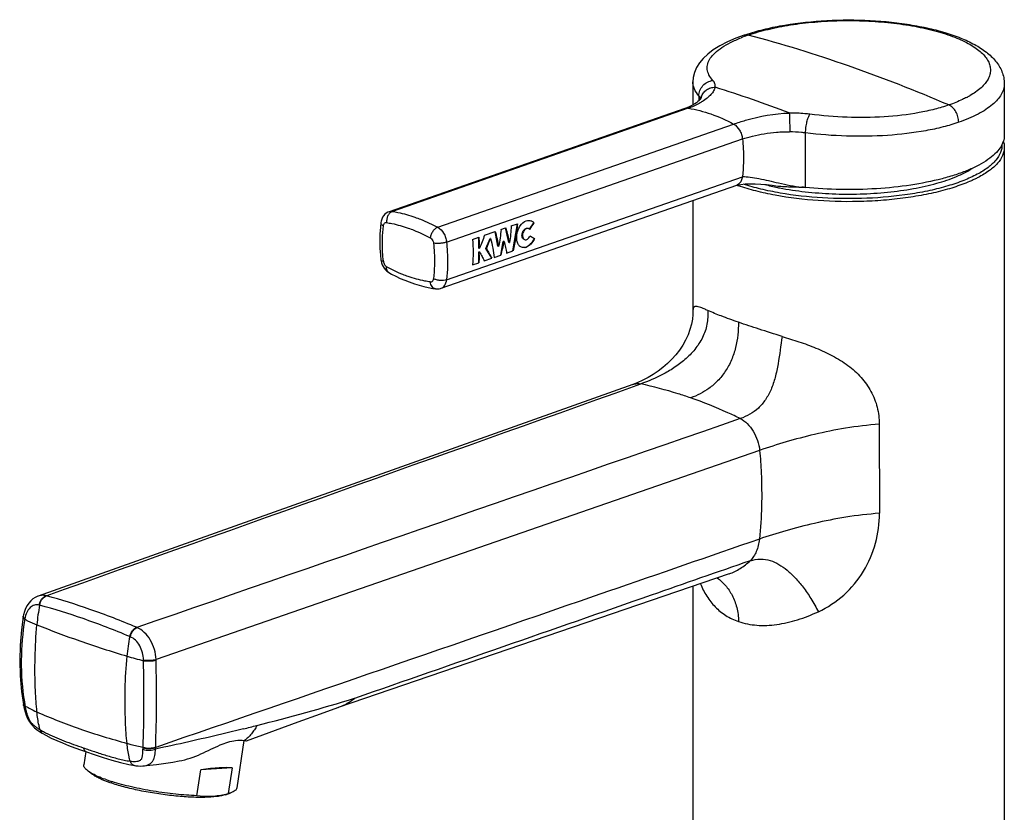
# Model space of a CAD drawing. Header units: millimetres. Extents: x -52 to 367, y -94 to 358.
# Tile 2 of 5: x -52 to 74, y -5 to 97. Entities that reach past the tile are written whole.
import ezdxf

# ---------------------------------------------------------------- set-up
doc = ezdxf.new("R2010")
doc.units = ezdxf.units.MM
doc.header["$LTSCALE"] = 23.1
doc.layers.get('0').update_dxf_attribs({"linetype": 'CONTINUOUS'})

msp = doc.modelspace()

# ---------------------------------------------------------------- linework, layer by layer
at = {"color": 7, "linetype": 'CONTINUOUS'}
for p, q in [((40.6, 94.89), (40.6, 94.89)), ((34.02, 88.9), (34.02, 85.92)), ((74.02, 88.64), (74.02, 82.03)), ((33.01, 85.47), (-4.99, 72.22)), ((74.02, 80.48), (74.02, -81.39)), ((1.69, 62.4), (39.66, 75.64)), ((39.62, 75.62), (39.73, 75.65)), ((34.02, 73.67), (34.02, 59.39)), ((-6.05, 70.83), (-6.05, 70.83)), ((7.27, 69.2), (8.64, 69.68)), ((8.98, 67.8), (8.64, 69.68)), ((9.38, 69.94), (9.98, 70.15)), ((10.37, 68.28), (9.98, 70.15)), ((10.69, 70.39), (11.49, 70.67)), ((10.92, 67.19), (11.49, 70.67)), ((13.02, 69.99), (13.59, 70.78)), ((13.64, 70.76), (13.59, 70.78)), ((5.73, 68.66), (6.52, 68.94)), ((6.52, 67.54), (6.52, 68.94)), ((7.44, 67.49), (7.98, 68.8)), ((8.03, 68.79), (7.98, 68.8)), ((9.34, 66.64), (9.67, 68.4)), ((9.67, 68.4), (9.71, 68.41)), ((9.74, 68.37), (9.67, 68.4)), ((9.78, 68.39), (9.71, 68.41)), ((9.74, 68.37), (9.78, 68.39)), ((13.69, 68.75), (13.65, 68.77)), ((6.59, 67.51), (6.52, 67.54)), ((6.52, 67.06), (6.56, 67.08)), ((6.52, 65.66), (6.52, 67.06)), ((6.59, 67.04), (6.52, 67.06)), ((6.63, 67.05), (6.56, 67.08)), ((6.59, 67.51), (6.63, 67.53)), ((6.59, 67.04), (6.63, 67.05)), ((8.21, 66.25), (7.44, 67.49)), ((7.51, 67.46), (7.44, 67.49)), ((9.05, 67.77), (8.98, 67.8)), ((9.05, 67.77), (9.08, 67.78)), ((10.09, 66.9), (10.92, 67.19)), ((10.44, 68.26), (10.37, 68.28)), ((10.44, 68.26), (10.47, 68.27)), ((12.01, 67.67), (12.02, 67.66)), ((7.23, 65.91), (8.21, 66.25)), ((8.51, 66.35), (9.34, 66.64)), ((5.73, 65.38), (6.52, 65.66)), ((-5.03, 64.41), (-5.03, 64.41)), ((0.96, 62.33), (0.96, 62.33)), ((26.32, 50.05), (-50.05, 22.86)), ((38.7, 25.72), (-11.53, 8.56)), ((34.02, 24.13), (34.02, -81.39)), ((-51.97, 20.28), (-51.99, 20.19)), ((-51.94, 20.44), (-51.97, 20.28)), ((-51.95, 8.92), (-51.94, 8.85)), ((-51.94, 8.85), (-51.92, 8.73)), ((-51.92, 8.73), (-51.9, 8.61)), ((-51.9, 8.61), (-51.9, 8.61)), ((-16.65, 6.73), (-13.81, 7.75)), ((-13.81, 7.75), (-11.57, 8.55)), ((-23.31, 4.27), (-16.65, 6.73)), ((-49.53, 5.24), (-49.53, 5.24)), ((-23.63, 4.32), (-24.55, -1.78)), ((-43.94, 2.89), (-44.2, 1.2)), ((-43.07, -0.04), (-43.65, 0.39)), ((-36.6, 1.05), (-36.59, 1.06)), ((-29.67, -2.77), (-29.17, 0.53)), ((-25.15, 0.8), (-29.17, 0.53)), ((-25.15, 0.8), (-25.65, -2.5)), ((-26, -2.64), (-25.32, -2.4)), ((-25.32, -2.4), (-25.65, -2.5))]:
    msp.add_line(p, q, dxfattribs=at)
at = {"color": 9, "linetype": 'CONTINUOUS'}
for p, q in [((34.8, 87.11), (34.8, 86.47)), ((33.43, 85.5), (-4.57, 72.26)), ((1.26, 70.23), (39.26, 83.47)), ((48.49, 75.35), (48.49, 82.33)), ((2.39, 68.32), (40.39, 81.56)), ((2.39, 63.48), (40.39, 76.72)), ((26.41, 49.77), (27.34, 50.1)), ((57.96, 44.93), (57.99, 33.49)), ((42.6, 41.57), (-34.92, 14.71)), ((-48.98, 22.89), (-49.03, 22.9)), ((-49.87, 21.69), (-49.92, 21.71)), ((-37.37, 18.83), (-37.43, 18.86)), ((-38.24, 17.64), (-38.3, 17.66))]:
    msp.add_line(p, q, dxfattribs=at)
at = {"color": 7, "linetype": 'CONTINUOUS'}
for points in [[(40.6, 94.89), (39.56, 94.51), (38.45, 94.02), (37.48, 93.52), (36.64, 93), (35.93, 92.47), (35.34, 91.91), (34.86, 91.34), (34.49, 90.73), (34.22, 90.11), (34.07, 89.47), (34.02, 88.89)], [(35.06, 86.77), (35.07, 86.78), (35.07, 86.78), (35.05, 86.75), (35.01, 86.69), (34.93, 86.6), (34.82, 86.49), (34.68, 86.36), (34.49, 86.21), (34.26, 86.06), (33.98, 85.9), (33.65, 85.73), (33.26, 85.56), (33.01, 85.47)], [(39.73, 75.65), (40.2, 75.73), (40.75, 75.79), (41.37, 75.82), (42.03, 75.81), (42.74, 75.77), (43.46, 75.7), (44.2, 75.62), (44.95, 75.51)], [(-4.99, 72.22), (-5.15, 72.16), (-5.35, 72.04), (-5.54, 71.89), (-5.7, 71.7), (-5.84, 71.5), (-5.94, 71.27), (-6.02, 71.01), (-6.05, 70.83)], [(-6.05, 70.83), (-6.11, 70.23), (-6.16, 69.35), (-6.18, 68.45), (-6.16, 67.55), (-6.11, 66.64), (-6.05, 66.03)], [(-6.05, 66.03), (-6.03, 65.92), (-5.98, 65.67), (-5.89, 65.42), (-5.77, 65.17), (-5.63, 64.95), (-5.46, 64.75), (-5.27, 64.58), (-5.07, 64.44), (-5.03, 64.41)], [(-5.03, 64.41), (-4.68, 64.22), (-4.12, 63.93), (-3.55, 63.66), (-2.98, 63.42), (-2.41, 63.2), (-2.07, 63.07)], [(-2.07, 63.07), (-1.71, 62.95), (-1.13, 62.78), (-0.55, 62.62), (0.04, 62.49), (0.62, 62.38), (0.96, 62.33)], [(0.96, 62.33), (1, 62.32), (1.21, 62.31), (1.42, 62.33), (1.63, 62.38), (1.69, 62.4)], [(34.02, 59.39), (34.01, 59.04), (33.96, 58.43), (33.84, 57.78), (33.65, 57.1), (33.4, 56.42), (33.09, 55.74), (32.72, 55.09), (32.3, 54.45), (31.83, 53.84), (31.32, 53.27), (30.77, 52.72), (30.18, 52.21), (29.57, 51.74), (28.94, 51.32), (28.29, 50.93), (27.6, 50.58), (26.87, 50.26), (26.31, 50.04)], [(-50.05, 22.86), (-50.11, 22.84), (-50.43, 22.69), (-50.73, 22.5), (-51, 22.26), (-51.26, 21.97), (-51.48, 21.64), (-51.68, 21.27), (-51.83, 20.87), (-51.94, 20.44)], [(-51.99, 20.19), (-52.22, 18.54), (-52.38, 16.57), (-52.43, 14.59), (-52.37, 12.6), (-52.2, 10.62), (-51.95, 8.92)], [(-51.9, 8.61), (-51.86, 8.44), (-51.75, 8), (-51.6, 7.56), (-51.42, 7.13), (-51.18, 6.7), (-50.88, 6.31), (-50.53, 5.96), (-50.16, 5.66), (-49.76, 5.38), (-49.53, 5.24)], [(-49.53, 5.24), (-49.08, 4.98), (-48.39, 4.63), (-47.68, 4.31), (-46.93, 4), (-46.16, 3.69), (-45.36, 3.39), (-44.51, 3.09), (-43.84, 2.85)], [(-43.84, 2.85), (-42.88, 2.52), (-41.71, 2.13), (-40.58, 1.78), (-39.48, 1.47), (-38.41, 1.22), (-37.63, 1.09)], [(-36.59, 1.06), (-34.88, 1.22), (-32.77, 1.54), (-31.97, 1.69)], [(-37.63, 1.09), (-37.53, 1.08), (-37.22, 1.05), (-36.91, 1.04), (-36.6, 1.05)]]:
    msp.add_lwpolyline(points, dxfattribs=at)
at = {"color": 9, "linetype": 'CONTINUOUS'}
for centre, radius, start, end in [((48.22, 74.51), 21.59, 109.5822, 111.7811), ((40.87, 94.1), 0.835, 106.1352, 109.1811), ((49.05, 72.22), 24.02, 109.2175, 109.6244), ((-6.67, -83.06), 184.28, 70.77, 74.9617), ((-10.59, -94.28), 196.16, 66.7327, 70.7701), ((-20.61, -92.05), 189.21, 69.2584, 72.3073), ((36.72, 86.44), 1.69, 161.5537, 169.0925), ((63.68, 97.42), 11.88, 297.5969, 299.7735), ((47.66, 97.89), 23.65, 250.2229, 250.7846), ((48.51, 79.35), 3.99, 268.8375, 269.7777), ((-26.47, 17.11), 23.85, 168.9214, 175.0216), ((-35.04, 17.16), 16.96, 170.4799, 170.7762), ((-14.9, 13.08), 23.85, 168.9214, 175.0216), ((-23.31, 66.31), 53.41, 253.3094, 255.67), ((0.22, 15.26), 36.76, 180.9499, 181.0935), ((2.07, 15.5), 37.01, 181.2221, 181.3577), ((-17.86, 14.5), 34.37, 188.739, 189.6382), ((-88.24, 269), 270.98, 284.1548, 286.9094), ((-44.16, 22.15), 15.4, 240.4917, 241.4747), ((-38.44, 10.93), 13.48, 189.3278, 189.6334), ((-45.74, 9.69), 6.09, 189.6384, 191.64), ((-42.55, 10.35), 9.34, 191.6173, 193.1276), ((-13.7, 14.92), 6.71, 288.8618, 290.2944), ((-100.29, 315.16), 318.69, 283.9094, 284.2263), ((-43.76, 3.57), 7.17, 357.0515, 358.5931), ((-16.67, 2.9), 19.92, 178.3945, 178.585), ((-42.28, 3.78), 7.31, 355.5335, 357.2825), ((-15.28, 2.78), 19.71, 177.9168, 178.0952), ((-37.56, 1.67), 0.584, 257.7013, 262.786)]:
    msp.add_arc(centre, radius, start, end, dxfattribs=at)
at = {"color": 7, "linetype": 'CONTINUOUS'}
for centre, radius, start, end in [((51.25, 106.62), 31.92, 255.5219, 258.5348), ((52.07, 110.44), 35.83, 258.4686, 258.8816), ((46.7, 57.14), 18.28, 84.5892, 85.8456), ((47.44, 79.1), 3.89, 284.6992, 285.7067), ((-19.52, 67.26), 26.12, 0.5447, 1.3205), ((-18.62, 67.28), 25.21, 358.6597, 359.454), ((-13.7, 14.92), 6.71, 288.4961, 288.8618), ((-33.84, 20.54), 22.54, 250.8099, 252.0807), ((-33.14, 22.67), 24.78, 252.0746, 252.5422), ((-28.61, 7.54), 10.47, 283.527, 286.4724)]:
    msp.add_arc(centre, radius, start, end, dxfattribs=at)
for centre, major_axis, ratio, start_param, end_param in [((-0.4, 73.96), (18.72, 22.03), 0.453822, -1.373359, -1.33833), ((-5.51, 72.18), (9.18, 19.96), 0.628804, -1.517986, -1.453), ((-0.46, 73.94), (22.88, -11.55), 0.084319, 0.94697, 0.979237), ((-34.68, -2.3), (10.44, 2.7), 0.15236, 0.381405, 0.975428)]:
    msp.add_ellipse(centre, major_axis=major_axis, ratio=ratio, start_param=start_param, end_param=end_param, dxfattribs=at)
for points, knots in [([(40.6, 94.89), (41.32, 95.14), (42.84, 95.59), (46.13, 96.31), (50.59, 96.83), (56.07, 96.9), (60.6, 96.5), (64.01, 95.87), (66.31, 95.29), (68.38, 94.58), (70.18, 93.75), (71.71, 92.78), (72.75, 91.81), (73.38, 90.92), (73.74, 90.21), (73.97, 89.44), (74.02, 88.91), (74.02, 88.64)], [0, 0, 0, 0, 0.061877, 0.128823, 0.273966, 0.425973, 0.573863, 0.643031, 0.707564, 0.766753, 0.82036, 0.868821, 0.9135, 0.935207, 0.956737, 0.978186, 1, 1, 1, 1]), ([(74.02, 82.03), (74.02, 81.76), (73.92, 81.18), (73.49, 80.37), (72.81, 79.59), (71.88, 78.86), (70.72, 78.16), (69.34, 77.52), (67.75, 76.94), (65.31, 76.23), (61.91, 75.56), (57.55, 75.11), (53, 75.01), (49.94, 75.18), (48.43, 75.34)], [0, 0, 0, 0, 0.029161, 0.060939, 0.097273, 0.139284, 0.187452, 0.241823, 0.302148, 0.367968, 0.513472, 0.672232, 0.836981, 1, 1, 1, 1]), ([(73.91, 81.25), (73.93, 81.19), (73.99, 80.94), (74.02, 80.68), (74.02, 80.48)], [0, 0, 0, 0, 0.252417, 1, 1, 1, 1]), ([(45.16, 75.29), (46.25, 75.07), (48.5, 74.74), (51.95, 74.48), (55.49, 74.46), (58.97, 74.68), (62.26, 75.13), (65.23, 75.79), (67.77, 76.63), (69.26, 77.37), (69.89, 77.78)], [0, 0, 0, 0, 0.130986, 0.269546, 0.410957, 0.55034, 0.682927, 0.804336, 0.91088, 1, 1, 1, 1]), ([(40.39, 76.72), (40.35, 76.54), (40.28, 76.19), (40.05, 75.89), (39.93, 75.79)], [0, 0, 0, 0, 0.532996, 1, 1, 1, 1]), ([(39.93, 75.79), (39.91, 75.77), (39.82, 75.71), (39.73, 75.66), (39.66, 75.64)], [0, 0, 0, 0, 0.261108, 1, 1, 1, 1]), ([(44.95, 75.51), (45.08, 75.5), (45.33, 75.48), (45.84, 75.45), (46.49, 75.43), (47.26, 75.41), (47.77, 75.39), (48.03, 75.37)], [0, 0, 0, 0, 0.12215, 0.247178, 0.498724, 0.750274, 1, 1, 1, 1]), ([(12.02, 67.66), (11.9, 67.7), (11.67, 67.87), (11.46, 68.27), (11.38, 68.77), (11.41, 69.34), (11.56, 69.9), (11.89, 70.55), (12.3, 70.95), (12.62, 71.06)], [0, 0, 0, 0, 0.093661, 0.200131, 0.325249, 0.465474, 0.612071, 0.755109, 1, 1, 1, 1]), ([(12.62, 71.06), (12.71, 71.09), (12.92, 71.13), (13.12, 71.1), (13.22, 71.07)], [0, 0, 0, 0, 0.510307, 1, 1, 1, 1]), ([(13.22, 71.07), (13.26, 71.05), (13.42, 70.98), (13.55, 70.87), (13.64, 70.76)], [0, 0, 0, 0, 0.243762, 1, 1, 1, 1]), ([(8.65, 69.68), (8.73, 69.36), (8.88, 68.73), (9, 68.09), (9.05, 67.77)], [0, 0, 0, 0, 0.506316, 1, 1, 1, 1]), ([(9.39, 69.94), (9.35, 69.57), (9.27, 68.85), (9.15, 68.14), (9.08, 67.78)], [0, 0, 0, 0, 0.501666, 1, 1, 1, 1]), ([(9.99, 70.14), (10.08, 69.83), (10.25, 69.2), (10.38, 68.57), (10.44, 68.26)], [0, 0, 0, 0, 0.506696, 1, 1, 1, 1]), ([(10.7, 70.39), (10.67, 70.03), (10.62, 69.32), (10.53, 68.62), (10.47, 68.27)], [0, 0, 0, 0, 0.502171, 1, 1, 1, 1]), ([(11.49, 70.67), (11.44, 70.08), (11.3, 68.91), (11.06, 67.76), (10.93, 67.19)], [0, 0, 0, 0, 0.503367, 1, 1, 1, 1]), ([(12.22, 68.75), (12.12, 68.85), (12.06, 69.09), (12.09, 69.4), (12.17, 69.65), (12.3, 69.86), (12.47, 70.02), (12.66, 70.1), (12.8, 70.1), (12.85, 70.08)], [0, 0, 0, 0, 0.233749, 0.374479, 0.520461, 0.661818, 0.790071, 0.901375, 1, 1, 1, 1]), ([(12.91, 70.06), (12.85, 70.08), (12.7, 70.08), (12.49, 69.97), (12.31, 69.77), (12.19, 69.51), (12.13, 69.23), (12.15, 68.97), (12.24, 68.75), (12.36, 68.66), (12.42, 68.64)], [0, 0, 0, 0, 0.102495, 0.21914, 0.354344, 0.501931, 0.649892, 0.785468, 0.90088, 1, 1, 1, 1]), ([(13.07, 69.95), (13.06, 69.96), (13.02, 70.01), (12.96, 70.04), (12.91, 70.06)], [0, 0, 0, 0, 0.259477, 1, 1, 1, 1]), ([(5.73, 68.66), (5.77, 68.11), (5.82, 67.01), (5.77, 65.92), (5.73, 65.38)], [0, 0, 0, 0, 0.506862, 1, 1, 1, 1]), ([(6.53, 68.94), (6.54, 68.76), (6.57, 68.4), (6.58, 68.04), (6.59, 67.87)], [0, 0, 0, 0, 0.502085, 1, 1, 1, 1]), ([(7.27, 69.2), (7.17, 68.92), (6.97, 68.35), (6.74, 67.8), (6.63, 67.53)], [0, 0, 0, 0, 0.499201, 1, 1, 1, 1]), ([(8.03, 68.79), (8.14, 68.38), (8.33, 67.57), (8.46, 66.75), (8.52, 66.35)], [0, 0, 0, 0, 0.509251, 1, 1, 1, 1]), ([(9.74, 68.37), (9.68, 68.08), (9.57, 67.5), (9.42, 66.93), (9.35, 66.64)], [0, 0, 0, 0, 0.501887, 1, 1, 1, 1]), ([(9.78, 68.39), (9.84, 68.14), (9.96, 67.65), (10.06, 67.15), (10.1, 66.9)], [0, 0, 0, 0, 0.50713, 1, 1, 1, 1]), ([(12.36, 68.66), (12.32, 68.67), (12.27, 68.7), (12.23, 68.74), (12.22, 68.75)], [0, 0, 0, 0, 0.742119, 1, 1, 1, 1]), ([(12.42, 68.64), (12.47, 68.62), (12.61, 68.61), (12.81, 68.7), (12.98, 68.87), (13.07, 69.02), (13.11, 69.1)], [0, 0, 0, 0, 0.20189, 0.434425, 0.704238, 1, 1, 1, 1]), ([(12.6, 67.68), (12.71, 67.72), (12.98, 67.86), (13.35, 68.23), (13.56, 68.58), (13.65, 68.77)], [0, 0, 0, 0, 0.220528, 0.591856, 1, 1, 1, 1]), ([(13.69, 68.75), (13.57, 68.5), (13.27, 68.07), (12.83, 67.76), (12.6, 67.68)], [0, 0, 0, 0, 0.537104, 1, 1, 1, 1]), ([(6.63, 67.05), (6.74, 66.86), (6.95, 66.48), (7.14, 66.1), (7.24, 65.91)], [0, 0, 0, 0, 0.508815, 1, 1, 1, 1]), ([(7.51, 67.46), (7.63, 67.26), (7.88, 66.86), (8.11, 66.45), (8.22, 66.25)], [0, 0, 0, 0, 0.509347, 1, 1, 1, 1]), ([(12.6, 67.68), (12.51, 67.65), (12.31, 67.6), (12.11, 67.63), (12.02, 67.66)], [0, 0, 0, 0, 0.522486, 1, 1, 1, 1]), ([(12.43, 67.64), (12.44, 67.64), (12.5, 67.65), (12.56, 67.67), (12.6, 67.68)], [0, 0, 0, 0, 0.245217, 1, 1, 1, 1]), ([(6.59, 66.69), (6.58, 66.52), (6.57, 66.17), (6.54, 65.83), (6.53, 65.66)], [0, 0, 0, 0, 0.502655, 1, 1, 1, 1]), ([(-31.97, 1.69), (-31.48, 1.78), (-30.52, 2.04), (-29.16, 2.57), (-27.9, 3.18), (-26.46, 3.86), (-25.02, 4.36), (-23.95, 4.37), (-23.58, 4.32)], [0, 0, 0, 0, 0.169064, 0.334381, 0.493696, 0.642103, 0.873995, 1, 1, 1, 1]), ([(-23.58, 4.32), (-23.55, 4.32), (-23.51, 4.31), (-23.44, 4.3), (-23.39, 4.29), (-23.35, 4.28), (-23.33, 4.28), (-23.32, 4.27), (-23.31, 4.27)], [0, 0, 0, 0, 0.250003, 0.500005, 0.750005, 0.875007, 0.937509, 1, 1, 1, 1]), ([(-43.65, 0.39), (-43.74, 0.45), (-43.9, 0.58), (-44.09, 0.79), (-44.19, 1), (-44.21, 1.14), (-44.2, 1.2)], [0, 0, 0, 0, 0.329537, 0.597971, 0.814831, 1, 1, 1, 1]), ([(-42.89, -0.07), (-42.96, -0.03), (-43.22, 0.1), (-43.48, 0.26), (-43.65, 0.39)], [0, 0, 0, 0, 0.278956, 1, 1, 1, 1]), ([(-40.83, -1.1), (-41.28, -0.94), (-41.9, -0.7), (-42.64, -0.33), (-42.94, -0.14), (-43.07, -0.04)], [0, 0, 0, 0, 0.574073, 0.806504, 1, 1, 1, 1]), ([(-41.25, -0.75), (-41.55, -0.64), (-42.1, -0.44), (-42.64, -0.2), (-42.89, -0.07)], [0, 0, 0, 0, 0.537221, 1, 1, 1, 1]), ([(-26, -2.64), (-26.16, -2.69), (-26.53, -2.79), (-27.41, -2.93), (-28.75, -3.01), (-30.6, -2.98), (-32.67, -2.81), (-34.84, -2.53), (-36.99, -2.14), (-38.99, -1.68), (-40.25, -1.3), (-40.83, -1.1)], [0, 0, 0, 0, 0.033964, 0.075101, 0.177344, 0.302011, 0.442401, 0.590684, 0.738502, 0.87751, 1, 1, 1, 1]), ([(-29.67, -2.77), (-30.58, -2.74), (-32.45, -2.6), (-35.26, -2.22), (-38, -1.69), (-39.76, -1.23), (-40.58, -0.97)], [0, 0, 0, 0, 0.245787, 0.508866, 0.767401, 1, 1, 1, 1]), ([(-24.55, -1.78), (-24.56, -1.84), (-24.62, -1.98), (-24.78, -2.14), (-25.02, -2.29), (-25.21, -2.36), (-25.32, -2.4)], [0, 0, 0, 0, 0.185134, 0.401927, 0.670378, 1, 1, 1, 1]), ([(-26.17, -2.64), (-26.75, -2.78), (-27.92, -2.95), (-29.1, -2.87), (-29.67, -2.77)], [0, 0, 0, 0, 0.510717, 1, 1, 1, 1])]:
    msp.add_open_spline(points, degree=3, knots=knots, dxfattribs=at)
at = {"color": 9, "linetype": 'CONTINUOUS'}
for points, knots in [([(41.14, 94.9), (41.97, 95.19), (43.76, 95.7), (46.62, 96.25), (49.71, 96.62), (52.95, 96.79), (56.22, 96.75), (59.41, 96.52), (62.44, 96.08), (65.19, 95.47), (67.58, 94.71), (69.29, 93.92), (70.4, 93.21), (71.06, 92.69), (71.58, 92.14), (71.96, 91.57), (72.19, 90.99), (72.26, 90.4), (72.18, 89.81), (71.94, 89.22), (71.55, 88.66), (70.8, 87.89), (70.1, 87.41), (69.58, 87.11)], [0, 0, 0, 0, 0.069641, 0.146926, 0.229821, 0.316009, 0.403023, 0.488354, 0.569573, 0.644446, 0.71107, 0.768049, 0.792723, 0.814866, 0.83463, 0.852323, 0.868453, 0.88374, 0.899053, 0.915257, 0.933059, 0.952956, 1, 1, 1, 1]), ([(40.64, 94.91), (40.72, 94.93), (40.89, 94.95), (41.06, 94.93), (41.14, 94.9)], [0, 0, 0, 0, 0.487339, 1, 1, 1, 1]), ([(36.59, 89.08), (36.4, 89.3), (36.07, 89.73), (35.83, 90.49), (35.89, 91.25), (36.26, 91.99), (36.89, 92.69), (37.78, 93.36), (38.9, 94), (39.75, 94.37), (40.21, 94.56)], [0, 0, 0, 0, 0.108674, 0.203255, 0.294254, 0.393618, 0.510401, 0.649491, 0.812724, 1, 1, 1, 1]), ([(34.8, 87.11), (34.57, 87.37), (34.27, 87.8), (34.06, 88.43), (34.02, 88.73), (34.02, 88.89)], [0, 0, 0, 0, 0.533924, 0.771816, 1, 1, 1, 1]), ([(34.8, 87.11), (34.8, 87.34), (34.89, 87.82), (35.29, 88.45), (35.87, 88.91), (36.35, 89.05), (36.59, 89.08)], [0, 0, 0, 0, 0.244641, 0.496538, 0.750424, 1, 1, 1, 1]), ([(36.89, 88.21), (36.91, 88.35), (36.88, 88.68), (36.7, 88.96), (36.59, 89.08)], [0, 0, 0, 0, 0.47092, 1, 1, 1, 1]), ([(74.02, 88.64), (74.02, 88.41), (73.95, 87.93), (73.65, 87.24), (73.16, 86.57), (72.48, 85.93), (71.64, 85.31), (70.21, 84.5), (69.01, 84), (68.16, 83.71)], [0, 0, 0, 0, 0.085427, 0.176475, 0.277642, 0.391919, 0.520968, 0.665468, 1, 1, 1, 1]), ([(35.11, 86.98), (35.17, 87.15), (35.35, 87.5), (35.77, 87.89), (36.31, 88.15), (36.7, 88.21), (36.89, 88.21)], [0, 0, 0, 0, 0.243858, 0.491634, 0.744029, 1, 1, 1, 1]), ([(36.89, 88.21), (36.87, 88.13), (36.81, 87.98), (36.65, 87.65), (36.34, 87.25), (35.85, 86.79), (35.46, 86.51), (35.25, 86.37)], [0, 0, 0, 0, 0.095349, 0.19866, 0.43054, 0.697965, 1, 1, 1, 1]), ([(35.25, 86.37), (35.12, 86.29), (34.54, 85.95), (33.92, 85.67), (33.43, 85.5)], [0, 0, 0, 0, 0.232423, 1, 1, 1, 1]), ([(34.9, 86.98), (34.89, 86.99), (34.86, 87.04), (34.83, 87.08), (34.8, 87.11)], [0, 0, 0, 0, 0.240786, 1, 1, 1, 1]), ([(34.97, 86.86), (34.96, 86.87), (34.94, 86.91), (34.92, 86.95), (34.9, 86.98)], [0, 0, 0, 0, 0.242181, 1, 1, 1, 1]), ([(35.02, 86.71), (35.02, 86.72), (35, 86.77), (34.98, 86.82), (34.97, 86.86)], [0, 0, 0, 0, 0.243559, 1, 1, 1, 1]), ([(69.18, 86.9), (69.01, 86.81), (68.27, 86.44), (67.5, 86.13), (66.9, 85.93)], [0, 0, 0, 0, 0.233113, 1, 1, 1, 1]), ([(33.43, 85.5), (33.4, 85.51), (33.25, 85.52), (33.11, 85.5), (33.01, 85.47)], [0, 0, 0, 0, 0.25823, 1, 1, 1, 1]), ([(33.43, 85.5), (34.42, 85.35), (36.43, 84.84), (38.32, 83.98), (39.26, 83.47)], [0, 0, 0, 0, 0.484889, 1, 1, 1, 1]), ([(39.26, 83.47), (39.76, 83.65), (42.08, 84.39), (44.51, 84.83), (46.4, 84.89)], [0, 0, 0, 0, 0.221784, 1, 1, 1, 1]), ([(49.06, 84.73), (48.84, 84.76), (47.96, 84.86), (47.07, 84.89), (46.4, 84.89)], [0, 0, 0, 0, 0.246406, 1, 1, 1, 1]), ([(46.4, 84.89), (46.42, 84.76), (46.43, 84.44), (46.45, 83.88), (46.46, 83.2), (46.46, 82.73), (46.45, 82.49)], [0, 0, 0, 0, 0.162042, 0.407724, 0.701318, 1, 1, 1, 1]), ([(48.49, 82.33), (48.5, 82.57), (48.54, 83.05), (48.66, 83.73), (48.8, 84.24), (48.94, 84.56), (49.02, 84.69), (49.06, 84.73)], [0, 0, 0, 0, 0.290096, 0.578739, 0.825828, 0.923402, 1, 1, 1, 1]), ([(66.9, 85.93), (66.3, 85.72), (65.04, 85.34), (62.28, 84.75), (58.51, 84.33), (53.82, 84.28), (50.64, 84.54), (49.06, 84.73)], [0, 0, 0, 0, 0.105321, 0.219693, 0.469379, 0.734882, 1, 1, 1, 1]), ([(68.16, 83.71), (68.16, 83.94), (68.1, 84.41), (67.83, 85.06), (67.43, 85.59), (67.08, 85.85), (66.9, 85.93)], [0, 0, 0, 0, 0.260366, 0.526647, 0.778283, 1, 1, 1, 1]), ([(39.26, 83.47), (39.57, 83.3), (39.97, 82.85), (40.28, 82.16), (40.37, 81.76), (40.39, 81.56)], [0, 0, 0, 0, 0.472573, 0.736844, 1, 1, 1, 1]), ([(68.16, 83.71), (67.51, 83.48), (66.11, 83.06), (63.07, 82.41), (58.92, 81.93), (53.75, 81.85), (50.24, 82.12), (48.49, 82.33)], [0, 0, 0, 0, 0.105331, 0.219735, 0.469315, 0.734758, 1, 1, 1, 1]), ([(40.39, 81.56), (40.82, 81.71), (41.74, 81.97), (43.21, 82.25), (44.52, 82.41), (45.61, 82.49), (46.17, 82.5), (46.45, 82.49)], [0, 0, 0, 0, 0.221398, 0.466204, 0.727687, 0.862942, 1, 1, 1, 1]), ([(48.49, 82.33), (48.33, 82.35), (47.65, 82.43), (46.97, 82.47), (46.45, 82.49)], [0, 0, 0, 0, 0.246577, 1, 1, 1, 1]), ([(40.39, 81.56), (40.43, 81.15), (40.56, 79.54), (40.52, 77.92), (40.39, 76.72)], [0, 0, 0, 0, 0.256795, 1, 1, 1, 1]), ([(74.02, 80.48), (74.02, 80.31), (73.98, 79.96), (73.75, 79.24), (73.15, 78.36), (72.05, 77.41), (71.02, 76.79), (70.23, 76.39), (69.63, 76.12), (68.82, 75.79), (67.8, 75.42), (66.29, 74.96), (64.25, 74.46), (61.63, 74.01), (58.85, 73.69), (55, 73.46), (50.21, 73.54), (45.57, 74.1), (42.17, 74.84), (40.61, 75.3), (39.88, 75.55)], [0, 0, 0, 0, 0.014026, 0.028583, 0.06096, 0.09978, 0.146096, 0.158882, 0.17214, 0.200045, 0.22974, 0.261129, 0.328503, 0.401079, 0.477571, 0.556566, 0.716022, 0.86748, 0.936721, 1, 1, 1, 1]), ([(73.72, 80.82), (73.73, 80.66), (73.7, 80.32), (73.49, 79.62), (72.93, 78.75), (71.89, 77.82), (70.49, 76.95), (68.75, 76.17), (66.71, 75.48), (64.4, 74.9), (60.94, 74.27), (56.33, 73.85), (50.74, 73.9), (46.18, 74.4), (42.81, 75.09), (41.25, 75.52), (40.52, 75.76)], [0, 0, 0, 0, 0.014021, 0.028505, 0.060544, 0.098843, 0.144538, 0.197805, 0.258233, 0.325031, 0.397141, 0.552124, 0.712003, 0.864935, 0.935321, 1, 1, 1, 1]), ([(40.39, 76.73), (40.72, 76.73), (41.44, 76.66), (42.55, 76.47), (43.77, 76.21), (44.61, 76.01), (45.04, 75.91)], [0, 0, 0, 0, 0.212515, 0.453121, 0.717133, 1, 1, 1, 1]), ([(45.04, 75.91), (45.53, 75.8), (46.27, 75.64), (47.14, 75.48), (47.65, 75.41), (47.9, 75.38), (48.03, 75.37)], [0, 0, 0, 0, 0.496255, 0.748905, 0.87494, 1, 1, 1, 1]), ([(48.03, 75.37), (48.1, 75.36), (48.23, 75.36), (48.36, 75.36), (48.43, 75.35)], [0, 0, 0, 0, 0.502398, 1, 1, 1, 1]), ([(-4.57, 72.26), (-4.68, 72.22), (-4.91, 72.06), (-5.16, 71.72), (-5.3, 71.29), (-5.32, 70.98), (-5.31, 70.83)], [0, 0, 0, 0, 0.21804, 0.464795, 0.731331, 1, 1, 1, 1]), ([(-4.99, 72.22), (-4.96, 72.23), (-4.82, 72.27), (-4.67, 72.27), (-4.57, 72.26)], [0, 0, 0, 0, 0.245736, 1, 1, 1, 1]), ([(-4.57, 72.26), (-4.33, 72.22), (-3.35, 72.04), (-2.39, 71.77), (-1.68, 71.52)], [0, 0, 0, 0, 0.243353, 1, 1, 1, 1]), ([(-6.05, 70.83), (-6.05, 70.79), (-6.04, 70.71), (-5.97, 70.6), (-5.87, 70.5), (-5.77, 70.44), (-5.72, 70.41)], [0, 0, 0, 0, 0.192589, 0.414641, 0.682497, 1, 1, 1, 1]), ([(-5.72, 70.41), (-5.72, 70.48), (-5.69, 70.6), (-5.6, 70.74), (-5.46, 70.83), (-5.36, 70.84), (-5.31, 70.83)], [0, 0, 0, 0, 0.29111, 0.544986, 0.772532, 1, 1, 1, 1]), ([(-5.31, 70.83), (-5.08, 70.79), (-4.14, 70.62), (-3.21, 70.35), (-2.53, 70.12)], [0, 0, 0, 0, 0.243284, 1, 1, 1, 1]), ([(-1.68, 71.52), (-1.43, 71.43), (-0.43, 71.06), (0.54, 70.61), (1.26, 70.23)], [0, 0, 0, 0, 0.243298, 1, 1, 1, 1]), ([(-5.72, 65.86), (-5.77, 66.25), (-5.89, 67.76), (-5.85, 69.29), (-5.72, 70.41)], [0, 0, 0, 0, 0.256425, 1, 1, 1, 1]), ([(-2.53, 70.12), (-2.29, 70.03), (-1.32, 69.67), (-0.39, 69.24), (0.3, 68.87)], [0, 0, 0, 0, 0.243253, 1, 1, 1, 1]), ([(1.26, 70.23), (1.14, 70.18), (0.9, 70.03), (0.62, 69.71), (0.4, 69.31), (0.32, 69.02), (0.3, 68.87)], [0, 0, 0, 0, 0.219748, 0.474353, 0.742961, 1, 1, 1, 1]), ([(1.26, 70.23), (1.57, 70.06), (1.97, 69.61), (2.29, 68.92), (2.37, 68.52), (2.39, 68.32)], [0, 0, 0, 0, 0.47307, 0.736984, 1, 1, 1, 1]), ([(0.3, 68.87), (0.36, 68.84), (0.58, 68.67), (0.7, 68.38), (0.72, 68.17)], [0, 0, 0, 0, 0.229058, 1, 1, 1, 1]), ([(2.39, 68.32), (2.27, 68.28), (1.99, 68.21), (1.56, 68.15), (1.13, 68.13), (0.85, 68.15), (0.72, 68.17)], [0, 0, 0, 0, 0.233897, 0.503201, 0.770828, 1, 1, 1, 1]), ([(2.39, 68.32), (2.43, 67.91), (2.55, 66.3), (2.52, 64.67), (2.39, 63.48)], [0, 0, 0, 0, 0.257148, 1, 1, 1, 1]), ([(0.72, 68.17), (0.76, 67.78), (0.87, 66.26), (0.84, 64.74), (0.72, 63.61)], [0, 0, 0, 0, 0.257174, 1, 1, 1, 1]), ([(-6.05, 66.03), (-6.04, 65.99), (-5.97, 65.93), (-5.85, 65.89), (-5.77, 65.87), (-5.72, 65.86)], [0, 0, 0, 0, 0.355403, 0.639666, 1, 1, 1, 1]), ([(-5.72, 65.86), (-5.71, 65.71), (-5.62, 65.44), (-5.42, 65.22), (-5.31, 65.15)], [0, 0, 0, 0, 0.527088, 1, 1, 1, 1]), ([(-5.03, 64.41), (-5.08, 64.44), (-5.18, 64.53), (-5.27, 64.7), (-5.32, 64.92), (-5.31, 65.07), (-5.31, 65.15)], [0, 0, 0, 0, 0.214305, 0.446572, 0.707696, 1, 1, 1, 1]), ([(-2.53, 63.89), (-2.76, 63.97), (-3.72, 64.33), (-4.64, 64.78), (-5.31, 65.15)], [0, 0, 0, 0, 0.2454, 1, 1, 1, 1]), ([(0.3, 63.2), (0.06, 63.23), (-0.89, 63.39), (-1.84, 63.65), (-2.53, 63.89)], [0, 0, 0, 0, 0.246415, 1, 1, 1, 1]), ([(0.3, 63.2), (0.35, 63.19), (0.46, 63.2), (0.6, 63.29), (0.69, 63.43), (0.72, 63.55), (0.72, 63.61)], [0, 0, 0, 0, 0.232266, 0.461623, 0.7134, 1, 1, 1, 1]), ([(2.39, 63.48), (2.27, 63.44), (1.99, 63.38), (1.56, 63.38), (1.12, 63.45), (0.84, 63.55), (0.72, 63.61)], [0, 0, 0, 0, 0.228708, 0.491888, 0.759396, 1, 1, 1, 1]), ([(1.69, 62.4), (1.78, 62.43), (1.97, 62.54), (2.18, 62.79), (2.33, 63.11), (2.38, 63.35), (2.39, 63.48)], [0, 0, 0, 0, 0.221566, 0.456989, 0.715598, 1, 1, 1, 1]), ([(0.96, 62.33), (0.88, 62.34), (0.71, 62.41), (0.51, 62.6), (0.36, 62.88), (0.31, 63.09), (0.3, 63.2)], [0, 0, 0, 0, 0.216392, 0.450948, 0.71267, 1, 1, 1, 1]), ([(35.94, 59.53), (35.97, 58.94), (35.91, 57.74), (35.32, 56.03), (34.32, 54.5), (33.04, 53.21), (31.62, 52.15), (29.74, 51.06), (28.29, 50.44), (27.34, 50.1)], [0, 0, 0, 0, 0.129556, 0.260103, 0.392391, 0.525154, 0.655427, 0.779764, 1, 1, 1, 1]), ([(35.94, 59.53), (35.78, 59.6), (35.49, 59.73), (35.09, 59.9), (34.75, 60.02), (34.48, 60.08), (34.29, 60.06), (34.18, 60), (34.11, 59.92), (34.07, 59.83), (34.03, 59.65), (34.02, 59.5), (34.02, 59.39)], [0, 0, 0, 0, 0.205115, 0.379362, 0.520503, 0.628782, 0.709233, 0.744357, 0.780684, 0.82202, 0.871251, 1, 1, 1, 1]), ([(39.88, 58.03), (39.14, 58.29), (37.81, 58.76), (36.51, 59.28), (35.94, 59.53)], [0, 0, 0, 0, 0.558763, 1, 1, 1, 1]), ([(39.88, 58.03), (39.88, 56.94), (39.71, 55.28), (39.02, 53.17), (38.25, 51.72), (37.26, 50.49), (35.81, 49.24), (34.56, 48.61), (33.73, 48.31)], [0, 0, 0, 0, 0.265102, 0.401959, 0.536699, 0.664721, 0.783996, 1, 1, 1, 1]), ([(45.48, 56.21), (44.49, 56.51), (42.62, 57.1), (40.76, 57.72), (39.88, 58.03)], [0, 0, 0, 0, 0.527585, 1, 1, 1, 1]), ([(45.48, 56.21), (45.31, 55.03), (45.1, 53.27), (44.63, 50.98), (44.12, 49.42), (43.4, 48.07), (42.48, 46.98), (41.37, 46.17), (40.54, 45.8), (40.11, 45.65)], [0, 0, 0, 0, 0.283035, 0.424121, 0.555105, 0.67453, 0.785284, 0.892279, 1, 1, 1, 1]), ([(45.48, 56.21), (46.2, 55.99), (47.67, 55.53), (49.85, 54.74), (51.98, 53.76), (53.97, 52.54), (55.67, 51.02), (56.76, 49.49), (57.38, 48.16), (57.83, 46.77), (57.96, 45.66), (57.96, 44.93)], [0, 0, 0, 0, 0.124684, 0.253369, 0.383381, 0.51192, 0.637026, 0.758746, 0.818993, 0.879143, 1, 1, 1, 1]), ([(26.32, 50.05), (26.48, 50.1), (26.82, 50.17), (27.17, 50.14), (27.34, 50.1)], [0, 0, 0, 0, 0.48937, 1, 1, 1, 1]), ([(33.73, 48.31), (33.2, 48.5), (31.1, 49.19), (28.96, 49.76), (27.34, 50.1)], [0, 0, 0, 0, 0.253923, 1, 1, 1, 1]), ([(40.11, 45.65), (39.59, 45.91), (37.5, 46.89), (35.35, 47.75), (33.73, 48.31)], [0, 0, 0, 0, 0.254106, 1, 1, 1, 1]), ([(40.11, 45.65), (40.45, 45.49), (41.08, 45.01), (41.83, 44.04), (42.37, 42.86), (42.56, 42), (42.6, 41.57)], [0, 0, 0, 0, 0.222653, 0.472178, 0.736685, 1, 1, 1, 1]), ([(57.96, 44.93), (56.51, 44.83), (53.72, 44.48), (49.73, 43.68), (46.05, 42.7), (43.72, 41.96), (42.6, 41.57)], [0, 0, 0, 0, 0.276578, 0.534004, 0.774307, 1, 1, 1, 1]), ([(42.6, 41.57), (42.69, 40.6), (42.95, 36.81), (42.86, 32.99), (42.56, 30.18)], [0, 0, 0, 0, 0.256532, 1, 1, 1, 1]), ([(57.99, 33.49), (56.54, 33.39), (53.74, 33.05), (49.73, 32.26), (46.03, 31.3), (43.69, 30.56), (42.56, 30.18)], [0, 0, 0, 0, 0.27622, 0.533846, 0.774462, 1, 1, 1, 1]), ([(50.14, 20.86), (51.32, 21.4), (53.55, 22.86), (56.09, 25.94), (57.64, 29.59), (57.99, 32.2), (57.99, 33.49)], [0, 0, 0, 0, 0.24956, 0.50187, 0.752936, 1, 1, 1, 1]), ([(42.56, 30.18), (36.1, 27.94), (10.26, 19.01), (-15.59, 10.1), (-34.97, 3.43)], [0, 0, 0, 0, 0.250087, 1, 1, 1, 1]), ([(42.56, 30.18), (42.53, 29.9), (42.44, 29.36), (42.12, 28.38), (41.72, 27.74), (41.38, 27.4)], [0, 0, 0, 0, 0.275521, 0.534267, 1, 1, 1, 1]), ([(41.38, 27.4), (37.14, 25.93), (20.21, 20.02), (3.28, 14.14), (-9.42, 9.73)], [0, 0, 0, 0, 0.250085, 1, 1, 1, 1]), ([(38.7, 25.72), (39.19, 25.89), (40.16, 26.36), (40.99, 27.03), (41.38, 27.4)], [0, 0, 0, 0, 0.492877, 1, 1, 1, 1]), ([(41.38, 27.4), (41.81, 27.54), (42.68, 27.69), (43.96, 27.48), (45.1, 26.95), (46.17, 26.18), (47.22, 25.19), (48.24, 23.97), (49.24, 22.51), (49.84, 21.43), (50.14, 20.86)], [0, 0, 0, 0, 0.116083, 0.219699, 0.322941, 0.432751, 0.553077, 0.686701, 0.835598, 1, 1, 1, 1]), ([(34.99, 24.45), (35.21, 23.9), (35.75, 22.83), (36.85, 21.43), (38.23, 20.31), (39.31, 19.79), (39.88, 19.6)], [0, 0, 0, 0, 0.252847, 0.500251, 0.747201, 1, 1, 1, 1]), ([(37.16, 25.2), (37.55, 24.92), (38.27, 24.24), (39.13, 22.95), (39.73, 21.37), (39.88, 20.21), (39.88, 19.6)], [0, 0, 0, 0, 0.221705, 0.458524, 0.716007, 1, 1, 1, 1]), ([(-49.03, 22.9), (-49.2, 22.94), (-49.55, 22.99), (-49.89, 22.92), (-50.05, 22.86)], [0, 0, 0, 0, 0.505855, 1, 1, 1, 1]), ([(-49.92, 21.71), (-49.9, 21.85), (-49.83, 22.11), (-49.58, 22.57), (-49.26, 22.83), (-49.03, 22.9)], [0, 0, 0, 0, 0.269813, 0.533529, 1, 1, 1, 1]), ([(-49.87, 21.69), (-49.85, 21.83), (-49.77, 22.1), (-49.53, 22.55), (-49.21, 22.82), (-48.98, 22.89)], [0, 0, 0, 0, 0.269997, 0.53382, 1, 1, 1, 1]), ([(-37.43, 18.86), (-39.4, 19.68), (-43.21, 21.15), (-47.11, 22.38), (-48.98, 22.89)], [0, 0, 0, 0, 0.524237, 1, 1, 1, 1]), ([(-49.92, 21.71), (-50.02, 21.74), (-50.23, 21.76), (-50.54, 21.72), (-50.84, 21.59), (-51.21, 21.3), (-51.57, 20.76), (-51.72, 20.24), (-51.77, 19.96)], [0, 0, 0, 0, 0.109378, 0.21712, 0.327657, 0.444599, 0.704086, 1, 1, 1, 1]), ([(-38.3, 17.66), (-40.28, 18.49), (-44.09, 19.97), (-47.99, 21.19), (-49.87, 21.69)], [0, 0, 0, 0, 0.52465, 1, 1, 1, 1]), ([(-51.77, 19.96), (-51.8, 19.99), (-51.87, 20.05), (-51.96, 20.15), (-51.98, 20.24), (-51.97, 20.28)], [0, 0, 0, 0, 0.319956, 0.702515, 1, 1, 1, 1]), ([(39.88, 19.6), (40.63, 19.34), (42.28, 19.02), (44.86, 19.14), (47.52, 19.77), (49.27, 20.45), (50.14, 20.86)], [0, 0, 0, 0, 0.226403, 0.469305, 0.728198, 1, 1, 1, 1]), ([(-51.78, 19.88), (-52.07, 18.14), (-52.37, 14.59), (-52.11, 11.04), (-51.83, 9.28)], [0, 0, 0, 0, 0.497445, 1, 1, 1, 1]), ([(-51.78, 19.88), (-51.82, 19.9), (-51.89, 19.96), (-51.97, 20.06), (-51.99, 20.15), (-51.99, 20.19)], [0, 0, 0, 0, 0.319215, 0.701569, 1, 1, 1, 1]), ([(-51.78, 19.88), (-51.66, 19.82), (-51.15, 19.57), (-50.62, 19.34), (-50.22, 19.18)], [0, 0, 0, 0, 0.239422, 1, 1, 1, 1]), ([(-50.22, 7.98), (-50.31, 8.89), (-50.56, 12.62), (-50.47, 16.37), (-50.22, 19.18)], [0, 0, 0, 0, 0.244127, 1, 1, 1, 1]), ([(-50.22, 19.18), (-48.41, 18.44), (-44.58, 17.01), (-40.69, 15.76), (-38.65, 15.15)], [0, 0, 0, 0, 0.479601, 1, 1, 1, 1]), ([(-38.3, 17.66), (-38.23, 17.93), (-38.06, 18.3), (-37.72, 18.68), (-37.53, 18.82), (-37.43, 18.86)], [0, 0, 0, 0, 0.540519, 0.78751, 1, 1, 1, 1]), ([(-38.24, 17.64), (-38.17, 17.9), (-38, 18.28), (-37.66, 18.66), (-37.46, 18.79), (-37.37, 18.83)], [0, 0, 0, 0, 0.54081, 0.787766, 1, 1, 1, 1]), ([(-34.92, 14.71), (-34.94, 15.15), (-35.09, 16.03), (-35.6, 17.23), (-36.36, 18.22), (-37.02, 18.68), (-37.37, 18.83)], [0, 0, 0, 0, 0.263839, 0.526649, 0.774742, 1, 1, 1, 1]), ([(-36.54, 14.65), (-36.54, 14.97), (-36.63, 15.6), (-36.97, 16.48), (-37.5, 17.2), (-37.99, 17.53), (-38.24, 17.64)], [0, 0, 0, 0, 0.263357, 0.525231, 0.77315, 1, 1, 1, 1]), ([(-38.65, 3.95), (-38.74, 4.86), (-38.99, 8.59), (-38.9, 12.34), (-38.65, 15.15)], [0, 0, 0, 0, 0.244127, 1, 1, 1, 1]), ([(-36.59, 3.46), (-36.52, 5.25), (-36.44, 8.96), (-36.49, 12.66), (-36.53, 14.56)], [0, 0, 0, 0, 0.4853, 1, 1, 1, 1]), ([(-36.54, 14.65), (-36.26, 14.62), (-35.84, 14.61), (-35.3, 14.65), (-35.04, 14.69), (-34.92, 14.71)], [0, 0, 0, 0, 0.515525, 0.775737, 1, 1, 1, 1]), ([(-36.53, 14.56), (-36.26, 14.53), (-35.84, 14.52), (-35.3, 14.56), (-35.04, 14.6), (-34.92, 14.63)], [0, 0, 0, 0, 0.515397, 0.775619, 1, 1, 1, 1]), ([(-34.97, 3.49), (-34.91, 5.3), (-34.83, 9.01), (-34.88, 12.72), (-34.92, 14.63)], [0, 0, 0, 0, 0.485654, 1, 1, 1, 1]), ([(-51.88, 8.81), (-51.89, 8.82), (-51.92, 8.85), (-51.95, 8.89), (-51.95, 8.92)], [0, 0, 0, 0, 0.284335, 1, 1, 1, 1]), ([(-11.38, 8.62), (-11.03, 8.75), (-10.34, 9.07), (-9.72, 9.5), (-9.42, 9.73)], [0, 0, 0, 0, 0.495729, 1, 1, 1, 1]), ([(-51.74, 8.67), (-51.76, 8.68), (-51.83, 8.71), (-51.91, 8.76), (-51.93, 8.81)], [0, 0, 0, 0, 0.31022, 1, 1, 1, 1]), ([(-51.7, 8.46), (-51.72, 8.47), (-51.8, 8.5), (-51.88, 8.56), (-51.9, 8.61)], [0, 0, 0, 0, 0.328938, 1, 1, 1, 1]), ([(-51.75, 8.74), (-51.76, 8.75), (-51.81, 8.77), (-51.85, 8.79), (-51.88, 8.81)], [0, 0, 0, 0, 0.280005, 1, 1, 1, 1]), ([(-51.64, 8.22), (-51.61, 8.08), (-51.54, 7.81), (-51.4, 7.39), (-51.23, 6.99), (-50.98, 6.63), (-50.7, 6.34), (-50.32, 6.02), (-50.02, 5.82), (-49.82, 5.7)], [0, 0, 0, 0, 0.133131, 0.268119, 0.40595, 0.540994, 0.665219, 0.781121, 1, 1, 1, 1]), ([(-51.52, 8.62), (-51.42, 8.56), (-50.99, 8.34), (-50.56, 8.13), (-50.22, 7.98)], [0, 0, 0, 0, 0.24307, 1, 1, 1, 1]), ([(-49.82, 5.7), (-49.87, 5.88), (-50.05, 6.63), (-50.17, 7.4), (-50.22, 7.98)], [0, 0, 0, 0, 0.243322, 1, 1, 1, 1]), ([(-50.22, 7.98), (-48.42, 7.19), (-44.61, 5.7), (-40.7, 4.51), (-38.65, 3.95)], [0, 0, 0, 0, 0.482011, 1, 1, 1, 1]), ([(-49.82, 5.7), (-49.76, 5.67), (-49.54, 5.53), (-49.3, 5.41), (-49.13, 5.32)], [0, 0, 0, 0, 0.254442, 1, 1, 1, 1]), ([(-49.82, 5.7), (-49.8, 5.6), (-49.74, 5.42), (-49.6, 5.28), (-49.53, 5.24)], [0, 0, 0, 0, 0.528351, 1, 1, 1, 1]), ([(-49.13, 5.32), (-48.74, 5.12), (-47.96, 4.76), (-46.34, 4.11), (-45.11, 3.67), (-44.28, 3.38)], [0, 0, 0, 0, 0.249445, 0.4966, 1, 1, 1, 1]), ([(-23.68, 5.82), (-24.62, 5.59), (-28.37, 4.67), (-32.15, 3.82), (-34.99, 3.21)], [0, 0, 0, 0, 0.247866, 1, 1, 1, 1]), ([(-21.97, 6.25), (-22.07, 6.05), (-22.29, 5.69), (-22.66, 5.16), (-23.08, 4.7), (-23.41, 4.44), (-23.58, 4.32)], [0, 0, 0, 0, 0.256311, 0.509424, 0.757037, 1, 1, 1, 1]), ([(-38.25, 1.67), (-38.3, 1.85), (-38.48, 2.6), (-38.6, 3.37), (-38.65, 3.95)], [0, 0, 0, 0, 0.243322, 1, 1, 1, 1]), ([(-38.65, 3.95), (-38.49, 3.9), (-37.8, 3.72), (-37.11, 3.57), (-36.59, 3.46)], [0, 0, 0, 0, 0.244329, 1, 1, 1, 1]), ([(-44.28, 3.38), (-43.79, 3.21), (-42.81, 2.88), (-41.31, 2.39), (-40.04, 2.03), (-39.02, 1.79), (-38.51, 1.7), (-38.25, 1.67)], [0, 0, 0, 0, 0.247145, 0.49866, 0.751811, 0.877279, 1, 1, 1, 1]), ([(-44.28, 3.38), (-44.25, 3.26), (-44.15, 3.04), (-43.94, 2.89), (-43.84, 2.85)], [0, 0, 0, 0, 0.533993, 1, 1, 1, 1]), ([(-38.25, 1.67), (-38.02, 1.64), (-37.67, 1.62), (-37.27, 1.66), (-37.06, 1.72), (-36.92, 1.8), (-36.8, 1.91), (-36.73, 2.06), (-36.68, 2.23), (-36.64, 2.48), (-36.62, 2.8), (-36.6, 3.07), (-36.6, 3.2)], [0, 0, 0, 0, 0.247895, 0.366898, 0.42422, 0.47993, 0.5353, 0.593432, 0.655463, 0.720626, 0.8574, 1, 1, 1, 1]), ([(-36.6, 3.2), (-36.33, 3.1), (-35.91, 3.03), (-35.36, 3.08), (-35.1, 3.16), (-34.99, 3.21)], [0, 0, 0, 0, 0.513901, 0.770642, 1, 1, 1, 1]), ([(-36.59, 3.46), (-36.46, 3.41), (-36.18, 3.35), (-35.76, 3.33), (-35.34, 3.37), (-35.09, 3.44), (-34.97, 3.49)], [0, 0, 0, 0, 0.249746, 0.514343, 0.771379, 1, 1, 1, 1]), ([(-36.59, 3.39), (-36.46, 3.35), (-36.18, 3.29), (-35.76, 3.26), (-35.35, 3.3), (-35.09, 3.38), (-34.97, 3.43)], [0, 0, 0, 0, 0.24961, 0.514058, 0.771093, 1, 1, 1, 1]), ([(-36.59, 1.06), (-36.47, 1.06), (-36.23, 1.1), (-35.88, 1.21), (-35.57, 1.4), (-35.32, 1.68), (-35.15, 2.03), (-35.06, 2.41), (-35.01, 2.8), (-35, 3.07), (-34.99, 3.21)], [0, 0, 0, 0, 0.120135, 0.239136, 0.358624, 0.480491, 0.605441, 0.733564, 0.865119, 1, 1, 1, 1]), ([(-38.25, 1.67), (-38.2, 1.53), (-38.06, 1.28), (-37.81, 1.13), (-37.69, 1.1)], [0, 0, 0, 0, 0.540239, 1, 1, 1, 1])]:
    msp.add_open_spline(points, degree=3, knots=knots, dxfattribs=at)
for points in [[(-49.03, 22.9), (-23.89, 31.86), (1.26, 40.82), (26.41, 49.77)], [(40.11, 45.65), (14.29, 36.71), (-11.54, 27.77), (-37.37, 18.83)], [(-51.93, 8.81), (-51.93, 8.82), (-51.94, 8.83), (-51.94, 8.85)]]:
    msp.add_open_spline(points, degree=3, dxfattribs=at)

doc.saveas('drawing.dxf')
